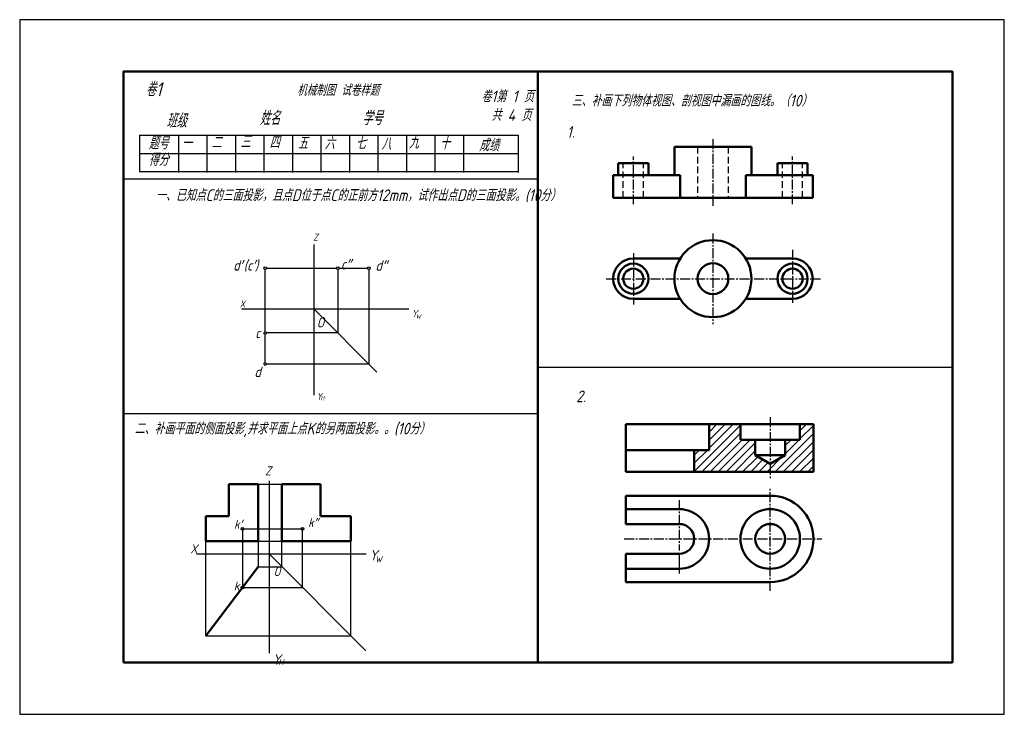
# Model space of a CAD drawing. Header units: millimetres. Extents: x 0 to 380, y 0 to 268.
import ezdxf

# ---------------------------------------------------------------- set-up
doc = ezdxf.new("R2010")
doc.units = ezdxf.units.MM
doc.header["$LTSCALE"] = 0.4
for name, pattern in [('CENTER2', [28.575, 19.05, -3.175, 3.175, -3.175]), ('DASHED', [19.05, 12.7, -6.35]), ('DASHED2', [9.525, 6.35, -3.175])]:
    doc.linetypes.add(name, pattern=pattern)
for name, color, linetype in [('剖面线', 7, 'Continuous'), ('细实线', 7, 'Continuous'), ('细实线层', 7, 'Continuous'), ('虚线', 52, 'DASHED2')]:
    doc.layers.add(name, color=color, linetype=linetype)
for name, color, linetype, lineweight in [('图层8', 7, 'Continuous', 25), ('点画线层', 3, 'CENTER2', 25), ('答案层', 1, 'Continuous', 25), ('粗实线', 210, 'Continuous', 50), ('粗实线层', 7, 'Continuous', 50), ('虚线层', 2, 'DASHED', 25)]:
    doc.layers.add(name, color=color, linetype=linetype, lineweight=lineweight)
doc.styles.add('工程字体', font='gbeitc.shx', dxfattribs={"bigfont": 'gbcbig.shx'})
doc.styles.add('工程斜体', font='gbeitc.shx', dxfattribs={"bigfont": 'gbcbig.shx'})

msp = doc.modelspace()

# ---------------------------------------------------------------- hatches: boundary and pattern name
at = {"layer": '剖面线', "ltscale": 0.35}
h = msp.add_hatch(dxfattribs=at)
h.set_pattern_fill('ANSI31', color=6, scale=0.7, style=0)
h.paths.add_polyline_path([(283.9, 105.95), (278.15, 105.95), (278.15, 111.95), (266.07, 111.95), (266.07, 101.95), (260.32, 101.95), (260.32, 93.55), (289.65, 93.55), (289.65, 96.63), (283.9, 99.95)])
h.paths.add_polyline_path([(306.32, 111.95), (301.15, 111.95), (301.15, 105.95), (295.4, 105.95), (295.4, 99.95), (289.65, 96.63), (289.65, 93.55), (306.32, 93.55)])

# ---------------------------------------------------------------- linework, layer by layer
at = {"color": 7}
msp.add_lwpolyline([(0, 0), (380, 0), (380, 268), (0, 268)], close=True, dxfattribs=at)
at = {"layer": '点画线层', "color": 7, "ltscale": 0.5}
for p, q in [((267.55, 221.92), (267.55, 196.23)), ((236.83, 196.79), (236.83, 215.23)), ((298.27, 196.79), (298.27, 215.23)), ((267.55, 185.51), (267.55, 150.57)), ((298.27, 179.21), (298.27, 158.82)), ((236.83, 177.91), (236.83, 158.17)), ((226.36, 168.07), (309.05, 168.07)), ((289.65, 47.6), (289.65, 87.56)), ((254.57, 82.64), (254.57, 63.16)), ((233.35, 67.67), (309.55, 67.67))]:
    msp.add_line(p, q, dxfattribs=at)
at = {"layer": '点画线层', "ltscale": 0.5}
msp.add_line((289.65, 114.61), (289.65, 91.17), dxfattribs=at)
at = {"layer": '点画线层', "color": 7}
msp.add_line((254.57, 61.92), (254.57, 53.63), dxfattribs=at)
at = {"layer": '答案层', "lineweight": 50, "ltscale": 0.3}
for p, q in [((231.01, 208.07), (242.64, 208.07)), ((254.9, 208.07), (252.7, 208.07)), ((254.9, 199.32), (254.9, 208.07)), ((280.2, 199.32), (280.2, 208.07)), ((280.2, 208.07), (282.4, 208.07)), ((292.46, 208.07), (304.09, 208.07))]:
    msp.add_line(p, q, dxfattribs=at)
at = {"layer": '答案层'}
for p, q in [((123.28, 172.14), (134.28, 172.14)), ((134.78, 171.64), (134.78, 135.14)), ((94.78, 135.64), (94.78, 146.64)), ((134.78, 135.14), (95.28, 135.14))]:
    msp.add_line(p, q, dxfattribs=at)
at = {"layer": '答案层', "lineweight": 50, "ltscale": 0.35}
for p, q in [((283.9, 105.95), (295.4, 105.95)), ((260.32, 101.95), (233.87, 101.95)), ((295.4, 99.95), (283.9, 99.95))]:
    msp.add_line(p, q, dxfattribs=at)
at = {"layer": '答案层', "color": 4}
for p, q in [((91.99, 88.76), (101.23, 88.76)), ((85.98, 71.53), (85.98, 48.93)), ((85.98, 71.53), (109.14, 71.53)), ((109.14, 48.93), (109.14, 71.53)), ((91.99, 66.85), (101.23, 66.85)), ((101.23, 56.85), (101.23, 66.85)), ((127.82, 30.25), (127.82, 66.85)), ((91.99, 56.85), (101.23, 56.85)), ((85.98, 48.93), (109.14, 48.93)), ((71.82, 30.25), (127.82, 30.25))]:
    msp.add_line(p, q, dxfattribs=at)
at = {"layer": '答案层', "lineweight": 50}
for p, q in [((101.23, 66.85), (101.23, 88.76)), ((101.23, 88.76), (116.11, 88.76)), ((116.11, 88.76), (116.11, 76.5)), ((116.11, 76.5), (127.82, 76.5)), ((127.82, 76.5), (127.82, 66.85)), ((127.82, 66.85), (101.23, 66.85))]:
    msp.add_line(p, q, dxfattribs=at)
at = {"layer": '答案层'}
for centre in [(94.78, 172.14), (134.78, 172.14), (94.78, 135.14)]:
    msp.add_circle(centre, 0.5, dxfattribs=at)
at = {"layer": '粗实线', "color": 7}
msp.add_line((200, 248), (200, 20), dxfattribs=at)
msp.add_lwpolyline([(40, 20), (360, 20), (360, 248), (40, 248)], close=True, dxfattribs=at)
at = {"layer": '粗实线层', "color": 7, "ltscale": 0.5}
for p, q in [((252.7, 208.07), (252.7, 218.92)), ((252.7, 218.92), (267.55, 218.92)), ((282.4, 218.92), (267.55, 218.92)), ((282.4, 208.07), (282.4, 218.92)), ((231.01, 208.07), (231.01, 212.63)), ((231.01, 212.63), (236.83, 212.63)), ((236.83, 212.63), (242.64, 212.63)), ((242.64, 208.07), (242.64, 212.63)), ((292.46, 208.07), (292.46, 212.63)), ((298.27, 212.63), (292.46, 212.63)), ((304.09, 212.63), (298.27, 212.63)), ((304.09, 208.07), (304.09, 212.63)), ((229.04, 199.32), (229.04, 208.07)), ((229.04, 208.07), (231.01, 208.07)), ((242.64, 208.07), (252.7, 208.07)), ((292.46, 208.07), (282.4, 208.07)), ((306.06, 208.07), (304.09, 208.07)), ((306.06, 199.32), (306.06, 208.07)), ((229.04, 199.32), (267.55, 199.32)), ((306.06, 199.32), (267.55, 199.32)), ((236.83, 175.86), (254.9, 175.86)), ((298.27, 175.86), (280.2, 175.86)), ((236.83, 160.28), (254.9, 160.28)), ((298.27, 160.28), (280.2, 160.28)), ((233.87, 111.95), (233.87, 93.55)), ((306.32, 111.95), (233.87, 111.95)), ((233.87, 93.55), (306.32, 93.55)), ((91.99, 88.76), (80.7, 88.76)), ((80.7, 88.76), (80.7, 76.5)), ((91.99, 66.85), (91.99, 88.76)), ((233.87, 84.35), (289.65, 84.35)), ((233.87, 84.35), (233.87, 73.42)), ((80.7, 76.5), (71.82, 76.5)), ((71.82, 76.5), (71.82, 66.85)), ((254.57, 79.17), (233.87, 79.17)), ((254.57, 73.42), (233.87, 73.42)), ((71.82, 66.85), (91.99, 66.85)), ((233.87, 61.92), (233.87, 51)), ((254.57, 61.92), (233.87, 61.92)), ((91.99, 56.85), (71.82, 30.25)), ((254.57, 56.17), (233.87, 56.17)), ((233.87, 51), (289.65, 51))]:
    msp.add_line(p, q, dxfattribs=at)
at = {"layer": '粗实线层', "lineweight": 50, "ltscale": 0.35}
for p, q in [((266.07, 111.95), (233.87, 111.95)), ((233.87, 111.95), (233.87, 93.55)), ((266.07, 111.95), (266.07, 101.95)), ((306.32, 111.95), (266.07, 111.95)), ((278.15, 111.95), (278.15, 105.95)), ((301.15, 111.95), (301.15, 105.95)), ((306.32, 93.55), (306.32, 111.95)), ((283.9, 105.95), (278.15, 105.95)), ((283.9, 105.95), (283.9, 99.95)), ((295.4, 99.95), (295.4, 105.95)), ((295.4, 105.95), (301.15, 105.95)), ((266.07, 101.95), (260.32, 101.95)), ((260.32, 101.95), (260.32, 93.55)), ((283.9, 99.95), (289.65, 96.63)), ((289.65, 96.63), (295.4, 99.95)), ((233.87, 93.55), (306.32, 93.55))]:
    msp.add_line(p, q, dxfattribs=at)
at = {"layer": '粗实线层', "color": 7, "ltscale": 0.5}
for centre, radius in [((267.55, 168.07), 14.85), ((236.83, 168.07), 5.81), ((236.83, 168.07), 3.89), ((267.55, 168.07), 5.94), ((298.27, 168.07), 5.81), ((298.27, 168.07), 3.89), ((289.65, 67.67), 11.5), ((289.65, 67.67), 5.75)]:
    msp.add_circle(centre, radius, dxfattribs=at)
for centre, radius, start, end in [((236.83, 168.07), 7.79, 90, 270), ((298.27, 168.07), 7.79, 270, 90), ((289.65, 67.67), 16.68, 270, 90), ((254.57, 67.67), 11.5, 270, 90), ((254.57, 67.67), 5.75, 270, 90)]:
    msp.add_arc(centre, radius, start, end, dxfattribs=at)
at = {"layer": '细实线', "color": 7}
for p, q in [((46.28, 223.41), (192.39, 223.41)), ((46.28, 223.41), (46.28, 209.41)), ((61.27, 223.41), (61.27, 209.05)), ((72.27, 223.41), (72.27, 209.05)), ((83.27, 223.41), (83.27, 209.05)), ((94.27, 223.41), (94.27, 209.05)), ((105.27, 223.41), (105.27, 209.05)), ((116.27, 223.41), (116.27, 209.05)), ((127.27, 223.41), (127.27, 209.05)), ((138.27, 223.41), (138.27, 209.05)), ((149.27, 223.41), (149.27, 209.05)), ((160.27, 223.41), (160.27, 209.05)), ((171.27, 223.41), (171.27, 209.05)), ((192.39, 223.41), (192.39, 209.05)), ((46.28, 216.41), (192.39, 216.41)), ((46.28, 209.41), (192.39, 209.41)), ((40, 206.6), (200, 206.6)), ((200, 134), (360, 134)), ((40, 116), (200, 116))]:
    msp.add_line(p, q, dxfattribs=at)
at = {"layer": '细实线层', "color": 7, "ltscale": 0.5}
for p, q in [((113.64, 123.1), (113.64, 181.28)), ((94.78, 147.64), (94.78, 171.64)), ((95.28, 172.14), (122.28, 172.14)), ((122.78, 171.64), (122.78, 147.14)), ((150.12, 156.28), (85.64, 156.28)), ((113.64, 156.28), (137.86, 132.06)), ((122.78, 147.14), (95.28, 147.14)), ((306.32, 93.55), (306.32, 111.95)), ((96.23, 90.1), (96.23, 23.61)), ((71.82, 30.25), (71.82, 66.85)), ((91.99, 66.85), (91.99, 56.85)), ((68.29, 61.85), (133.76, 61.85)), ((96.23, 61.85), (133.63, 24.44))]:
    msp.add_line(p, q, dxfattribs=at)
for centre in [(122.78, 172.14), (94.78, 147.14), (85.98, 71.53), (109.14, 71.53), (85.98, 48.93)]:
    msp.add_circle(centre, 0.5, dxfattribs=at)
at = {"layer": '虚线层', "color": 7, "ltscale": 0.5}
for p, q in [((261.61, 218.92), (261.61, 199.32)), ((273.49, 218.92), (273.49, 199.32)), ((232.93, 199.32), (232.93, 212.63)), ((240.72, 199.32), (240.72, 212.63)), ((294.38, 199.32), (294.38, 212.63)), ((302.17, 199.32), (302.17, 212.63))]:
    msp.add_line(p, q, dxfattribs=at)

# ---------------------------------------------------------------- texts
at = {"layer": '图层8', "color": 7, "style": '工程字体'}
for s, p in [('一、已知点C的三面投影，且点D位于点C的正前方12mm，试作出点D的三面投影。(10分）', (52.55, 198.04)), ('二、补画平面的侧面投影,并求平面上点K的另两面投影。。(10分）', (44.35, 108))]:
    msp.add_text(s, height=4.5, dxfattribs=at).set_placement(p)
at = {"layer": '答案层', "ltscale": 0.5, "style": '工程斜体'}
for s, p in [('d′', (82.4, 171.22)), ('(c′)', (86.48, 171.22)), ('d″', (137.31, 171.15)), ('d', (90.59, 130.14))]:
    msp.add_text(s, height=4, dxfattribs=at).set_placement(p)
at = {"layer": '答案层', "char_height": 3.5, "width": 3.4408, "attachment_point": 1, "style": '工程斜体'}
for s, insert in [('k″', (111.32, 75.73)), ('k', (82.62, 51.25))]:
    msp.add_mtext(s, dxfattribs=dict(at, insert=insert))
at = {"layer": '细实线', "color": 7, "style": '工程字体'}
for s, height, p in [('卷1', 5.4, (48.65, 238.46)), ('   机械制图 试卷样题', 4.32, (100, 238.64)), ('卷1第 1 页', 4.5, (178.15, 236.15)), ('三、补画下列物体视图、剖视图中漏画的图线。（10）', 4.5, (213, 234.53)), ('班级', 5.4, (56.62, 226.33)), ('姓名', 5.4, (92.62, 227.33)), ('学号', 5.4, (132.22, 227.33)), ('共 4 页', 4.5, (182.04, 228.95)), ('题号', 4.8, (49.74, 217.99)), ('一', 4.8, (62.57, 217.99)), ('二', 4.8, (74.02, 218.25)), ('三', 4.8, (85.2, 218.52)), ('四', 4.8, (96.38, 218.25)), ('五', 4.8, (107.29, 217.99)), ('六', 4.8, (117.67, 217.99)), ('七', 4.8, (129.65, 217.99)), ('八', 4.8, (139.5, 217.72)), ('九', 4.8, (150.15, 218.25)), ('十', 4.8, (162.13, 217.99)), ('成绩', 4.8, (177.25, 217.21)), ('得分', 4.8, (49.74, 211.6))]:
    msp.add_text(s, height=height, dxfattribs=at).set_placement(p)
at = {"layer": '细实线层', "color": 7, "ltscale": 0.5, "style": '工程斜体'}
for s, height, p in [('Z', 2.8, (113.22, 182.69)), ('c″', 4, (123.95, 171.65)), ('X', 2.8, (84.83, 156.95)), ('Y', 2.8, (151.28, 153.21)), ('O', 4, (114.59, 149.24)), ('W', 1.68, (152.83, 152.67)), ('c', 4, (90.9, 145.14)), ('Y', 2.8, (114.48, 121.23)), ('H', 1.68, (116.03, 121.14)), ('Y', 4.03, (134.97, 59.4)), ('W', 2.42, (137.2, 58.62)), ('O', 3.6, (97.97, 53.34)), ('Y', 4.03, (97.6, 19.12)), ('H', 2.42, (99.83, 18.98))]:
    msp.add_text(s, height=height, dxfattribs=at).set_placement(p)
at = {"layer": '细实线层', "color": 7, "char_height": 3.5, "width": 3.4408, "attachment_point": 1, "style": '工程斜体'}
for s, insert in [('Z', (94.7, 95.67)), ('k′', (82.72, 75.05)), ('X', (65.86, 65.6))]:
    msp.add_mtext(s, dxfattribs=dict(at, insert=insert))
at = {"layer": '虚线', "color": 7, "style": '工程字体'}
for s, p in [('1.', (211.13, 222.43)), ('2.', (214.78, 120.43))]:
    msp.add_text(s, height=4.5, dxfattribs=at).set_placement(p)

doc.saveas('drawing.dxf')
